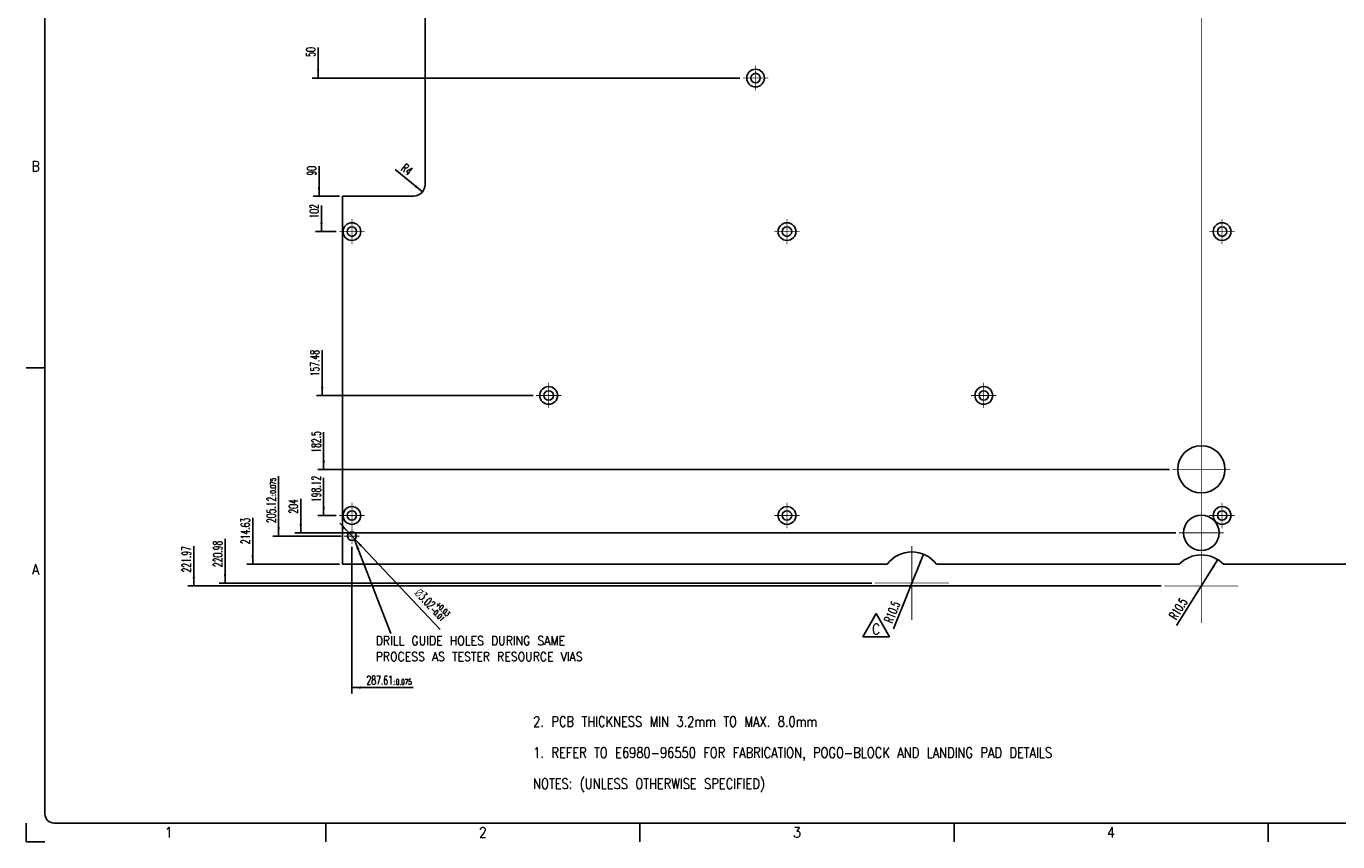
# Model space of a CAD drawing. Header units: inches. Extents: x 0 to 841, y 0 to 594.
# Tile 1 of 4: x 0 to 444, y 0 to 276. Entities that reach past the tile are written whole.
import ezdxf

# ---------------------------------------------------------------- set-up
doc = ezdxf.new("R2010")
doc.units = ezdxf.units.IN
doc.linetypes.add('DOT_CENTER', pattern=[14, 12, -1, 0, -1])
doc.layers.add('1', color=7, linetype='Continuous')
doc.styles.add('CONVERTER_11', font='txt.shx', dxfattribs={"width": 0.9})
doc.styles.add('CONVERTER_12', font='txt.shx', dxfattribs={"width": 0.63})
doc.styles.add('CONVERTER_13', font='txt.shx', dxfattribs={"width": 0.81})
doc.dimstyles.get("Standard").update_dxf_attribs({"dimtxt": 0.18, "dimasz": 0.18, "dimexe": 0.18, "dimexo": 0.0625, "dimgap": 0.09, "dimtad": 0, "dimtih": 1, "dimtoh": 1, "dimdec": 4, "dimzin": 0, "dimdsep": 46, "dimtxsty": 'Standard', "dimcen": 0.09, "dimadec": 0, "dimazin": 0, "dimtfac": 1, "dimtdec": 4, "dimtofl": 0, "dimtmove": 0, "dimatfit": 3, "dimfxl": 1, "dimtolj": 1, "dimtzin": 0, "dimarcsym": 0})

# ---------------------------------------------------------------- blocks, each defined once
blk = doc.blocks.new('REV_TRIANGLE__2', base_point=(287.77, 72.03))
at = {"layer": '1', "color": 3, "linetype": 'Continuous'}
for p, q in [((287.77, 77.28), (283.22, 69.41)), ((292.32, 69.41), (287.77, 77.28)), ((283.22, 69.41), (292.32, 69.41))]:
    blk.add_line(p, q, dxfattribs=at)
at = {"layer": '1', "color": 3, "insert": (287.77, 72.03), "char_height": 3.5, "attachment_point": 5, "line_spacing_factor": 0.90036, "style": 'CONVERTER_11'}
blk.add_mtext('C', dxfattribs=at)
blk = doc.blocks.new('N2605-96570_pcb__4', base_point=(107.04, 93.97))
at = {"color": 7, "linetype": 'Continuous'}
for p, q in [((135.07, 222.6), (135.07, 394.6)), ((107.04, 218.6), (131.07, 218.6)), ((107.04, 93.97), (107.04, 218.6)), ((291.49, 93.97), (107.04, 93.97)), ((390.37, 93.97), (308.21, 93.97)), ((688.7, 93.97), (405.38, 93.97))]:
    blk.add_line(p, q, dxfattribs=at)
for centre, radius in [((246.95, 258.6), 3), ((246.95, 258.6), 1.6), ((110.26, 206.6), 3), ((257.58, 206.6), 3), ((404.9, 206.6), 3), ((110.26, 206.6), 1.6), ((257.58, 206.6), 1.6), ((404.9, 206.6), 1.6), ((176.89, 151.12), 3), ((176.89, 151.12), 1.6), ((324.21, 151.12), 3), ((324.21, 151.12), 1.6), ((397.87, 126.1), 8), ((110.26, 110.48), 3), ((110.26, 110.48), 1.6), ((257.58, 110.48), 3), ((257.58, 110.48), 1.6), ((404.9, 110.48), 3), ((404.9, 110.48), 1.6), ((397.87, 104.6), 6), ((110.26, 103.48), 1.51)]:
    blk.add_circle(centre, radius, dxfattribs=at)
for centre, radius, start, end in [((131.07, 222.6), 4, 270, 0), ((299.85, 87.62), 10.5, 37.2105, 142.7895), ((397.87, 86.63), 10.5, 44.359, 135.641)]:
    blk.add_arc(centre, radius, start, end, dxfattribs=at)
at = {"layer": '1', "color": 1, "linetype": 'DOT_CENTER', "const_width": 0.25}
for points in [[(397.87, 82.51), (397.87, 531.12)], [(246.95, 262.9), (246.95, 254.3)], [(251.25, 258.6), (242.65, 258.6)], [(110.26, 210.9), (110.26, 202.3)], [(257.58, 210.9), (257.58, 202.3)], [(404.9, 210.9), (404.9, 202.3)], [(114.56, 206.6), (105.96, 206.6)], [(261.88, 206.6), (253.28, 206.6)], [(409.2, 206.6), (400.6, 206.6)], [(176.89, 155.42), (176.89, 146.82)], [(324.21, 155.42), (324.21, 146.82)], [(181.19, 151.12), (172.59, 151.12)], [(328.51, 151.12), (319.91, 151.12)], [(397.87, 135.9), (397.87, 116.3)], [(407.67, 126.1), (388.07, 126.1)], [(110.26, 114.78), (110.26, 106.18)], [(257.58, 114.78), (257.58, 106.18)], [(397.87, 112.2), (397.87, 97)], [(404.9, 114.78), (404.9, 106.18)], [(114.56, 110.48), (105.96, 110.48)], [(261.88, 110.48), (253.28, 110.48)], [(409.2, 110.48), (400.6, 110.48)], [(112.93, 103.48), (107.6, 103.48)], [(110.26, 106.14), (110.26, 100.82)], [(405.47, 104.6), (390.27, 104.6)], [(299.85, 100.17), (299.85, 75.07)], [(397.87, 99.18), (397.87, 74.08)], [(312.4, 87.62), (287.3, 87.62)], [(410.42, 86.63), (385.32, 86.63)]]:
    blk.add_lwpolyline(points, dxfattribs=at)
blk = doc.blocks.new('N2605-96570__5', base_point=(107.04, 93.97))
blk.add_blockref('N2605-96570_pcb__4', (107.04, 93.97))
blk = doc.blocks.new('*D29')
at = {"layer": '1', "color": 3, "linetype": 'Continuous'}
for p, q in [((56.73, 86.63), (56.73, 100.07)), ((384.32, 86.63), (54.73, 86.63))]:
    blk.add_line(p, q, dxfattribs=at)
at = {"layer": '1', "color": 3}
blk.add_solid([(56.34, 89.63), (57.13, 89.63), (56.73, 86.63)], dxfattribs=at)
at = {"layer": '1', "color": 3, "insert": (55.73, 91.2), "char_height": 3, "attachment_point": 7, "rotation": 90, "line_spacing_factor": 0.60024, "style": 'CONVERTER_12'}
blk.add_mtext('221.97', dxfattribs=at)
blk = doc.blocks.new('*D30')
at = {"layer": '1', "color": 3, "linetype": 'Continuous'}
for p, q in [((67.34, 87.62), (67.34, 102.52)), ((286.3, 87.62), (65.34, 87.62))]:
    blk.add_line(p, q, dxfattribs=at)
at = {"layer": '1', "color": 3}
blk.add_solid([(66.94, 90.62), (67.73, 90.62), (67.34, 87.62)], dxfattribs=at)
at = {"layer": '1', "color": 3, "insert": (66.34, 93.02), "char_height": 3, "attachment_point": 7, "rotation": 90, "line_spacing_factor": 0.60024, "style": 'CONVERTER_12'}
blk.add_mtext('220.98', dxfattribs=at)
blk = doc.blocks.new('*D31')
at = {"layer": '1', "color": 3, "linetype": 'Continuous'}
for p, q in [((76.68, 93.97), (76.68, 109.67)), ((106.04, 93.97), (74.68, 93.97))]:
    blk.add_line(p, q, dxfattribs=at)
at = {"layer": '1', "color": 3}
blk.add_solid([(76.28, 96.97), (77.07, 96.97), (76.68, 93.97)], dxfattribs=at)
at = {"layer": '1', "color": 3, "insert": (75.68, 100.8), "char_height": 3, "attachment_point": 7, "rotation": 90, "line_spacing_factor": 0.60024, "style": 'CONVERTER_12'}
blk.add_mtext('214.63', dxfattribs=at)
blk = doc.blocks.new('*D32')
at = {"layer": '1', "color": 3, "linetype": 'Continuous'}
for p, q in [((85.46, 103.48), (85.46, 123.74)), ((106.6, 103.48), (83.46, 103.48))]:
    blk.add_line(p, q, dxfattribs=at)
at = {"layer": '1', "color": 3}
blk.add_solid([(85.06, 106.48), (85.85, 106.48), (85.46, 103.48)], dxfattribs=at)
at = {"layer": '1', "color": 3, "insert": (84.46, 107.92), "char_height": 3, "attachment_point": 7, "rotation": 90, "line_spacing_factor": 0.60024, "style": 'CONVERTER_12'}
blk.add_mtext('\\C3;205.12\\C3;\\H1.8;{\\Fgdt;`}0.075', dxfattribs=at)
blk = doc.blocks.new('*D33')
at = {"layer": '1', "color": 3, "linetype": 'Continuous'}
for p, q in [((92.95, 104.6), (92.95, 116.17)), ((389.27, 104.6), (90.95, 104.6))]:
    blk.add_line(p, q, dxfattribs=at)
at = {"layer": '1', "color": 3}
blk.add_solid([(92.55, 107.6), (93.34, 107.6), (92.95, 104.6)], dxfattribs=at)
at = {"layer": '1', "color": 3, "insert": (91.95, 111.13), "char_height": 3, "attachment_point": 7, "rotation": 90, "line_spacing_factor": 0.60024, "style": 'CONVERTER_12'}
blk.add_mtext('204', dxfattribs=at)
blk = doc.blocks.new('*D34')
at = {"layer": '1', "color": 3, "linetype": 'Continuous'}
for p, q in [((100.71, 110.48), (100.71, 123.26)), ((104.96, 110.48), (98.71, 110.48))]:
    blk.add_line(p, q, dxfattribs=at)
at = {"layer": '1', "color": 3}
blk.add_solid([(100.32, 113.48), (101.11, 113.48), (100.71, 110.48)], dxfattribs=at)
at = {"layer": '1', "color": 3, "insert": (99.71, 115.02), "char_height": 3, "attachment_point": 7, "rotation": 90, "line_spacing_factor": 0.60024, "style": 'CONVERTER_12'}
blk.add_mtext('198.12', dxfattribs=at)
blk = doc.blocks.new('*D35')
at = {"layer": '1', "color": 3, "linetype": 'Continuous'}
for p, q in [((100.71, 126.1), (100.71, 138.73)), ((387.07, 126.1), (98.71, 126.1))]:
    blk.add_line(p, q, dxfattribs=at)
at = {"layer": '1', "color": 3}
blk.add_solid([(100.32, 129.1), (101.11, 129.1), (100.71, 126.1)], dxfattribs=at)
at = {"layer": '1', "color": 3, "insert": (99.71, 131.74), "char_height": 3, "attachment_point": 7, "rotation": 90, "line_spacing_factor": 0.60024, "style": 'CONVERTER_12'}
blk.add_mtext('182.5', dxfattribs=at)
blk = doc.blocks.new('*D36')
at = {"layer": '1', "color": 3, "linetype": 'Continuous'}
for p, q in [((100.23, 151.12), (100.23, 166.48)), ((171.59, 151.12), (98.23, 151.12))]:
    blk.add_line(p, q, dxfattribs=at)
at = {"layer": '1', "color": 3}
blk.add_solid([(99.83, 154.12), (100.62, 154.12), (100.23, 151.12)], dxfattribs=at)
at = {"layer": '1', "color": 3, "insert": (99.23, 157.61), "char_height": 3, "attachment_point": 7, "rotation": 90, "line_spacing_factor": 0.60024, "style": 'CONVERTER_12'}
blk.add_mtext('157.48', dxfattribs=at)
blk = doc.blocks.new('*D37')
at = {"layer": '1', "color": 3, "linetype": 'Continuous'}
for p, q in [((99.98, 206.6), (99.98, 215.48)), ((104.96, 206.6), (97.98, 206.6))]:
    blk.add_line(p, q, dxfattribs=at)
at = {"layer": '1', "color": 3}
blk.add_solid([(99.59, 209.6), (100.38, 209.6), (99.98, 206.6)], dxfattribs=at)
at = {"layer": '1', "color": 3, "insert": (98.98, 211.07), "char_height": 3, "attachment_point": 7, "rotation": 90, "line_spacing_factor": 0.60024, "style": 'CONVERTER_12'}
blk.add_mtext('102', dxfattribs=at)
blk = doc.blocks.new('*D38')
at = {"layer": '1', "color": 3, "linetype": 'Continuous'}
for p, q in [((99.14, 218.6), (99.14, 228.73)), ((106.04, 218.6), (97.14, 218.6))]:
    blk.add_line(p, q, dxfattribs=at)
at = {"layer": '1', "color": 3}
blk.add_solid([(98.74, 221.6), (99.53, 221.6), (99.14, 218.6)], dxfattribs=at)
at = {"layer": '1', "color": 3, "insert": (98.14, 225.58), "char_height": 3, "attachment_point": 7, "rotation": 90, "line_spacing_factor": 0.60024, "style": 'CONVERTER_12'}
blk.add_mtext('90', dxfattribs=at)
blk = doc.blocks.new('*D39')
at = {"layer": '1', "color": 3, "linetype": 'Continuous'}
for p, q in [((98.83, 258.6), (98.83, 268.95)), ((241.65, 258.6), (96.83, 258.6))]:
    blk.add_line(p, q, dxfattribs=at)
at = {"layer": '1', "color": 3}
blk.add_solid([(98.44, 261.6), (99.23, 261.6), (98.83, 258.6)], dxfattribs=at)
at = {"layer": '1', "color": 3, "insert": (97.83, 265.8), "char_height": 3, "attachment_point": 7, "rotation": 90, "line_spacing_factor": 0.60024, "style": 'CONVERTER_12'}
blk.add_mtext('50', dxfattribs=at)
blk = doc.blocks.new('*D58')
at = {"layer": '1', "color": 3, "linetype": 'Continuous'}
for p, q in [((110.26, 99.82), (110.26, 50.21)), ((110.26, 52.21), (131.05, 52.21))]:
    blk.add_line(p, q, dxfattribs=at)
at = {"layer": '1', "color": 3}
blk.add_solid([(113.26, 52.61), (113.26, 51.82), (110.26, 52.21)], dxfattribs=at)
at = {"layer": '1', "color": 3, "insert": (115.23, 53.21), "char_height": 3, "attachment_point": 7, "rotation": 0.0001, "line_spacing_factor": 0.60024, "style": 'CONVERTER_12'}
blk.add_mtext('\\C3;287.61\\C3;\\H1.8;{\\Fgdt;`}0.075', dxfattribs=at)
blk = doc.blocks.new('*D60')
at = {"layer": '1', "color": 3, "linetype": 'Continuous'}
blk.add_line((124.91, 227.65), (134.17, 220.07), dxfattribs=at)
at = {"layer": '1', "color": 3}
blk.add_solid([(131.6, 221.66), (132.1, 222.27), (134.17, 220.07)], dxfattribs=at)
at = {"layer": '1', "color": 3, "insert": (125.33, 228.59), "char_height": 3, "attachment_point": 7, "rotation": 320.6983, "line_spacing_factor": 0.60024, "style": 'CONVERTER_12'}
blk.add_mtext('\\C3; R\\C3;4', dxfattribs=at)
blk = doc.blocks.new('*D61')
at = {"layer": '1', "color": 3, "linetype": 'Continuous'}
blk.add_line((389.5, 73.27), (403.45, 95.53), dxfattribs=at)
at = {"layer": '1', "color": 3}
blk.add_solid([(402.19, 92.77), (401.52, 93.19), (403.45, 95.53)], dxfattribs=at)
at = {"layer": '1', "color": 3, "insert": (388.51, 73.57), "char_height": 3, "attachment_point": 7, "rotation": 57.92, "line_spacing_factor": 0.60024, "style": 'CONVERTER_12'}
blk.add_mtext('\\C3; R\\C3;10.5', dxfattribs=at)
blk = doc.blocks.new('*D62')
at = {"layer": '1', "color": 3, "linetype": 'Continuous'}
blk.add_line((293.6, 72.12), (303.78, 97.36), dxfattribs=at)
at = {"layer": '1', "color": 3}
blk.add_solid([(303.02, 94.43), (302.29, 94.72), (303.78, 97.36)], dxfattribs=at)
at = {"layer": '1', "color": 3, "insert": (292.57, 72.24), "char_height": 3, "attachment_point": 7, "rotation": 68.0436, "line_spacing_factor": 0.60024, "style": 'CONVERTER_12'}
blk.add_mtext('\\C3; R\\C3;10.5', dxfattribs=at)
blk = doc.blocks.new('*D66')
at = {"layer": '1', "color": 3, "linetype": 'Continuous'}
blk.add_line((106.13, 107.84), (140.21, 71.91), dxfattribs=at)
at = {"layer": '1', "color": 3}
for points in [[(106.87, 106.48), (107.45, 107.02), (109.23, 104.58)], [(113.66, 100.48), (113.08, 99.94), (111.3, 102.38)]]:
    blk.add_solid(points, dxfattribs=at)
at = {"layer": '1', "color": 3, "insert": (130.07, 85.15), "char_height": 3, "attachment_point": 7, "rotation": 313.4896, "line_spacing_factor": 0.60024, "style": 'CONVERTER_12'}
blk.add_mtext('\\C3; {\\Fgdt;n}\\C3;\\C3;3.02\\C3;\\H1.8;\\S+0.03^ -0.01;', dxfattribs=at)
blk = doc.blocks.new('Drawing_Notes', base_point=(12.35, 10.35))
at = {"color": 3, "insert": (171.65, 16.75), "char_height": 3.5, "attachment_point": 7, "line_spacing_factor": 0.90036, "style": 'CONVERTER_13'}
blk.add_mtext('2. PCB THICKNESS MIN 3.2mm TO MAX. 8.0mm\\P \\P1. REFER TO E6980-96550 FOR FABRICATION, POGO-BLOCK AND LANDING PAD DETAILS\\P \\PNOTES: (UNLESS OTHERWISE SPECIFIED)', dxfattribs=at)
blk = doc.blocks.new('Drawing_Grid_Zones__9', base_point=(6.35, 6.35))
at = {"layer": '1', "color": 4, "linetype": 'Continuous'}
for p, q in [((6.35, 160.475), (0, 160.475)), ((0, 6.35), (0, 0)), ((101.4125, 0), (101.4125, 6.35)), ((207.775, 6.35), (207.775, 0)), ((314.1375, 6.35), (314.1375, 0)), ((420.5, 6.35), (420.5, 0)), ((0, 0), (6.35, 0))]:
    blk.add_line(p, q, dxfattribs=at)
at = {"layer": '1', "color": 4, "char_height": 3.5, "attachment_point": 5, "line_spacing_factor": 1.080432, "style": 'CONVERTER_11'}
for s, insert in [('B', (3.175, 228.7375)), ('A', (3.175, 92.2125)), ('1', (48.23125, 3.175)), ('2', (154.59375, 3.175)), ('3', (260.95625, 3.175)), ('4', (367.31875, 3.175))]:
    blk.add_mtext(s, dxfattribs=dict(at, insert=insert))
blk = doc.blocks.new('A1_Size_Verigy_Frame__10', base_point=(6.35, 6.35))
at = {"layer": '1', "color": 7, "linetype": 'Continuous'}
for p, q in [((6.35, 584.65), (6.35, 9.35)), ((9.35, 6.35), (831.65, 6.35))]:
    blk.add_line(p, q, dxfattribs=at)
blk.add_arc((9.35, 9.35), 3, 180, 270, dxfattribs=at)
blk.add_blockref('Drawing_Notes', (12.35, 10.35))
at = {"layer": '1'}
blk.add_blockref('Drawing_Grid_Zones__9', (6.35, 6.35), dxfattribs=at)
blk = doc.blocks.new('Front1', base_point=(397.875, 308.6))
at = {"layer": '1', "color": 3}
blk.add_solid([(112.836, 99.154), (111.977, 98.822), (111.144, 102.252)], dxfattribs=at)
blk.add_blockref('N2605-96570__5', (107.045, 93.97))
at = {"layer": '1'}
for name, p in [('*D39', (0, 0)), ('*D38', (0, 0)), ('*D60', (0, 0)), ('*D37', (0, 0)), ('*D36', (0, 0)), ('*D35', (0, 0)), ('*D32', (0, 0)), ('*D34', (0, 0)), ('*D33', (0, 0)), ('*D31', (0, 0)), ('*D66', (0, 0)), ('*D29', (0, 0)), ('*D30', (0, 0)), ('*D58', (0, 0)), ('*D62', (0, 0)), ('*D61', (0, 0)), ('REV_TRIANGLE__2', (287.77, 72.032))]:
    blk.add_blockref(name, p, dxfattribs=at)
at = {"layer": '1', "color": 3, "insert": (118.318, 61.189), "char_height": 3, "attachment_point": 7, "line_spacing_factor": 1.080432, "style": 'CONVERTER_11'}
blk.add_mtext('DRILL GUIDE HOLES DURING SAME\\PPROCESS AS TESTER RESOURCE VIAS', dxfattribs=at)
at = {"layer": '1', "color": 3, "linetype": 'Continuous', "has_arrowhead": 0}
blk.add_leader([(111.144, 102.252), (123.432, 70.466)], dimstyle='Standard', dxfattribs=at)

msp = doc.modelspace()

# ---------------------------------------------------------------- block references
for name, p in [('A1_Size_Verigy_Frame__10', (6.35, 6.35)), ('Front1', (397.87, 308.6))]:
    msp.add_blockref(name, p)

doc.saveas('drawing.dxf')
